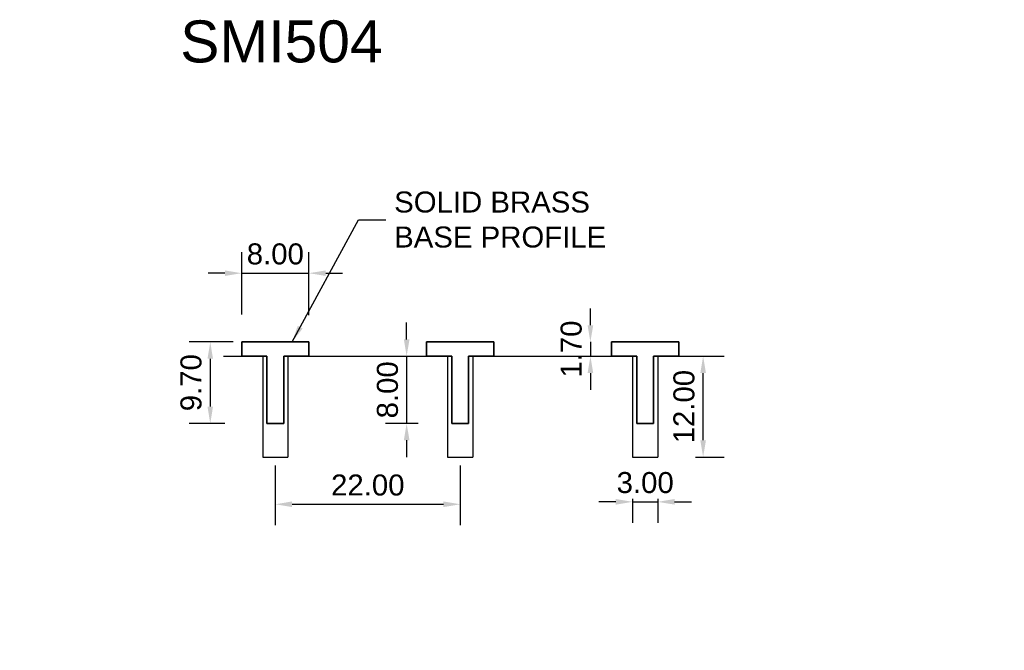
# Model space of a CAD drawing. Header units: millimetres. Extents: x -30 to 87, y -35 to 40.
import ezdxf

# ---------------------------------------------------------------- set-up
doc = ezdxf.new("R2010")
doc.units = ezdxf.units.MM
for name, color, linetype, lineweight in [('FS-DETAIL', 3, 'Continuous', 35), ('FS-DIM', 14, 'Continuous', 15), ('FS-TEXT', 7, 'Continuous', 25)]:
    doc.layers.add(name, color=color, linetype=linetype, lineweight=lineweight)
doc.styles.add('Arial', font='arial.ttf', dxfattribs={"height": 2.5})
doc.dimstyles.new('Diagonal_2.5mm Arial', dxfattribs={"dimtxt": 2.5, "dimasz": 2, "dimexe": 2.5, "dimexo": 5, "dimgap": 1, "dimtad": 1, "dimzin": 0, "dimdsep": 46, "dimtxsty": 'Arial', "dimcen": 2, "dimdle": 4, "dimclrd": 256, "dimclre": 256, "dimclrt": 50, "dimaunit": 1, "dimadec": 0, "dimazin": 0, "dimtfac": 1, "dimtix": 1, "dimtmove": 2, "dimatfit": 3, "dimfxl": 1, "dimtvp": 1, "dimtolj": 1, "dimtzin": 0, "dimarcsym": 0})
doc.dimstyles.new('Diagonal_2.5mm Arial$7', dxfattribs={"dimtxt": 2.5, "dimasz": 2, "dimexe": 2.5, "dimexo": 5, "dimgap": 1, "dimtad": 0, "dimzin": 0, "dimdsep": 46, "dimtxsty": 'Arial', "dimcen": 2, "dimdle": 4, "dimclrd": 1, "dimclre": 256, "dimclrt": 50, "dimaunit": 1, "dimadec": 0, "dimazin": 0, "dimtfac": 1, "dimtix": 1, "dimtmove": 2, "dimatfit": 3, "dimfxl": 1, "dimtvp": 1, "dimtolj": 1, "dimtzin": 0, "dimarcsym": 0})

# ---------------------------------------------------------------- blocks, each defined once
blk = doc.blocks.new('*D0')
at = {"layer": 'Defpoints', "color": 0, "transparency": 16777216}
for p in [(0, 1.7), (-7.74, -8), (-1, -8)]:
    blk.add_point(p, dxfattribs=at)
at = {"layer": 'FS-DIM', "lineweight": -2, "transparency": 16777216}
for p, q in [((-5, 1.7), (-10.24, 1.7)), ((-7.74, -0.3), (-7.74, -6)), ((-6, -8), (-10.24, -8))]:
    blk.add_line(p, q, dxfattribs=at)
at = {"layer": 'FS-DIM', "transparency": 16777216}
for points in [[(-8.07, -0.3), (-7.41, -0.3), (-7.74, 1.7)], [(-8.07, -6), (-7.41, -6), (-7.74, -8)]]:
    blk.add_solid(points, dxfattribs=at)
at = {"layer": 'FS-DIM', "color": 50, "transparency": 16777216, "insert": (-10.02, -3.15), "char_height": 2.5, "attachment_point": 5, "rotation": 90, "style": 'Arial'}
blk.add_mtext('\\A1;9.70', dxfattribs=at)
blk = doc.blocks.new('*D1')
at = {"layer": 'Defpoints', "color": 0, "transparency": 16777216}
for p in [(4, 9.89), (-4, -0.01), (4, -0.1)]:
    blk.add_point(p, dxfattribs=at)
at = {"layer": 'FS-DIM', "lineweight": -2, "transparency": 16777216}
for p, q in [((-4, 4.99), (-4, 12.39)), ((4, 4.9), (4, 12.39)), ((-6, 9.89), (-8, 9.89)), ((-4, 9.89), (4, 9.89)), ((6, 9.89), (8, 9.89))]:
    blk.add_line(p, q, dxfattribs=at)
at = {"layer": 'FS-DIM', "transparency": 16777216}
for points in [[(-6, 10.22), (-6, 9.56), (-4, 9.89)], [(6, 10.22), (6, 9.56), (4, 9.89)]]:
    blk.add_solid(points, dxfattribs=at)
at = {"layer": 'FS-DIM', "color": 50, "transparency": 16777216, "insert": (0, 12.17), "char_height": 2.5, "attachment_point": 5, "style": 'Arial'}
blk.add_mtext('\\A1;8.00', dxfattribs=at)
blk = doc.blocks.new('FS_SMI504')
at = {"layer": 'FS-DETAIL', "color": 0}
for p, q in [((-4, 4.7), (4, 4.7)), ((-4, 3), (-4, 4.7)), ((4, 4.7), (4, 3)), ((-1, 3), (-4, 3)), ((-1, -5), (-1, 3)), ((4, 3), (1, 3)), ((1, 3), (1, -5)), ((1, -5), (-1, -5))]:
    blk.add_line(p, q, dxfattribs=at)
blk = doc.blocks.new('*D3')
at = {"layer": 'Defpoints', "color": 0, "transparency": 16777216}
for p in [(0, -8), (22, -8), (22, -17.63)]:
    blk.add_point(p, dxfattribs=at)
at = {"layer": 'FS-DIM', "lineweight": -2, "transparency": 16777216}
for p, q in [((0, -13), (0, -20.13)), ((22, -13), (22, -20.13)), ((2, -17.63), (20, -17.63))]:
    blk.add_line(p, q, dxfattribs=at)
at = {"layer": 'FS-DIM', "transparency": 16777216}
for points in [[(2, -17.29), (2, -17.96), (0, -17.63)], [(20, -17.29), (20, -17.96), (22, -17.63)]]:
    blk.add_solid(points, dxfattribs=at)
at = {"layer": 'FS-DIM', "color": 50, "transparency": 16777216, "insert": (11, -15.35), "char_height": 2.5, "attachment_point": 5, "style": 'Arial'}
blk.add_mtext('\\A1;22.00', dxfattribs=at)
blk = doc.blocks.new('*D4')
at = {"layer": 'Defpoints', "color": 0, "transparency": 16777216}
for p in [(42.5, -12), (45.5, -12), (45.5, -17.34)]:
    blk.add_point(p, dxfattribs=at)
at = {"layer": 'FS-DIM', "lineweight": -2, "transparency": 16777216}
for p, q in [((40.5, -17.34), (38.5, -17.34)), ((42.5, -17), (42.5, -19.84)), ((42.5, -17.34), (45.5, -17.34)), ((45.5, -17), (45.5, -19.84)), ((47.5, -17.34), (49.5, -17.34))]:
    blk.add_line(p, q, dxfattribs=at)
at = {"layer": 'FS-DIM', "transparency": 16777216}
for points in [[(40.5, -17), (40.5, -17.67), (42.5, -17.34)], [(47.5, -17), (47.5, -17.67), (45.5, -17.34)]]:
    blk.add_solid(points, dxfattribs=at)
at = {"layer": 'FS-DIM', "color": 50, "transparency": 16777216, "insert": (44, -15.06), "char_height": 2.5, "attachment_point": 5, "style": 'Arial'}
blk.add_mtext('\\A1;3.00', dxfattribs=at)
blk = doc.blocks.new('*D5')
at = {"layer": 'Defpoints', "color": 0, "transparency": 16777216}
for p in [(40, 1.7), (37.48, 0), (40, 0)]:
    blk.add_point(p, dxfattribs=at)
at = {"layer": 'FS-DIM', "lineweight": -2, "transparency": 16777216}
for p, q in [((37.48, 3.7), (37.48, 5.7)), ((35, 1.7), (34.98, 1.7)), ((37.48, 1.7), (37.48, 0)), ((35, 0), (34.98, 0)), ((37.48, -2), (37.48, -4))]:
    blk.add_line(p, q, dxfattribs=at)
at = {"layer": 'FS-DIM', "transparency": 16777216}
for points in [[(37.15, 3.7), (37.82, 3.7), (37.48, 1.7)], [(37.15, -2), (37.82, -2), (37.48, 0)]]:
    blk.add_solid(points, dxfattribs=at)
at = {"layer": 'FS-DIM', "color": 50, "transparency": 16777216, "insert": (35.21, 0.85), "char_height": 2.5, "attachment_point": 5, "rotation": 90, "style": 'Arial'}
blk.add_mtext('\\A1;1.70', dxfattribs=at)
blk = doc.blocks.new('*D6')
at = {"layer": 'Defpoints', "color": 0, "transparency": 16777216}
for p in [(50.89, 0), (45, 0), (45, -12)]:
    blk.add_point(p, dxfattribs=at)
at = {"layer": 'FS-DIM', "lineweight": -2, "transparency": 16777216}
for p, q in [((50, 0), (53.39, 0)), ((50.89, -10), (50.89, -2)), ((50, -12), (53.39, -12))]:
    blk.add_line(p, q, dxfattribs=at)
at = {"layer": 'FS-DIM', "transparency": 16777216}
for points in [[(50.56, -2), (51.23, -2), (50.89, 0)], [(50.56, -10), (51.23, -10), (50.89, -12)]]:
    blk.add_solid(points, dxfattribs=at)
at = {"layer": 'FS-DIM', "color": 50, "transparency": 16777216, "insert": (48.62, -6), "char_height": 2.5, "attachment_point": 5, "rotation": 90, "style": 'Arial'}
blk.add_mtext('\\A1;12.00', dxfattribs=at)
blk = doc.blocks.new('*D7')
at = {"layer": 'Defpoints', "color": 0, "transparency": 16777216}
for p in [(15.91, 0), (15.62, -8), (22, -8)]:
    blk.add_point(p, dxfattribs=at)
at = {"layer": 'FS-DIM', "lineweight": -2, "transparency": 16777216}
for p, q in [((15.62, 2), (15.62, 4)), ((10.91, 0), (13.12, 0)), ((15.62, 0), (15.62, -8)), ((17, -8), (13.12, -8)), ((15.62, -10), (15.62, -12))]:
    blk.add_line(p, q, dxfattribs=at)
at = {"layer": 'FS-DIM', "transparency": 16777216}
for points in [[(15.29, 2), (15.96, 2), (15.62, 0)], [(15.29, -10), (15.96, -10), (15.62, -8)]]:
    blk.add_solid(points, dxfattribs=at)
at = {"layer": 'FS-DIM', "color": 50, "transparency": 16777216, "insert": (13.35, -4), "char_height": 2.5, "attachment_point": 5, "rotation": 90, "style": 'Arial'}
blk.add_mtext('\\A1;8.00', dxfattribs=at)

msp = doc.modelspace()

# ---------------------------------------------------------------- linework, layer by layer
for p, q in [((1.5, 0), (1.5, -12)), ((23.5, 0), (23.5, -12)), ((45.5, 0), (45.5, -12)), ((-6.167, 0), (-1, 0)), ((-1.5, 0), (-1.5, -12)), ((1, 0), (21, 0)), ((20.5, 0), (20.5, -12)), ((23, 0), (43, 0)), ((42.5, 0), (42.5, -12)), ((45, 0), (50.942, 0)), ((-1.5, -12), (1.5, -12)), ((20.5, -12), (23.5, -12)), ((42.5, -12), (45.5, -12))]:
    msp.add_line(p, q)

# ---------------------------------------------------------------- block references
at = {"layer": 'FS-DETAIL'}
for p in [(0, -3), (22, -3), (44, -3)]:
    msp.add_blockref('FS_SMI504', p, dxfattribs=at)

# ---------------------------------------------------------------- texts
at = {"color": 50, "char_height": 2.5, "style": 'Arial'}
for insert, attachment_point in [((86.719, 25.722), 7), ((-30.409, -35.021), 9)]:
    msp.add_mtext('\\A1;', dxfattribs=dict(at, insert=insert, attachment_point=attachment_point))
at = {"layer": 'FS-TEXT', "insert": (-11.312, 39.992), "char_height": 5, "width": 31.8, "attachment_point": 1, "line_spacing_factor": 0.938532, "style": 'Arial', "bg_fill": 3, "box_fill_scale": 1.25, "bg_fill_color": 0, "bg_fill_transparency": 0}
msp.add_mtext('SMI504', dxfattribs=at)
at = {"layer": 'FS-TEXT', "color": 7, "insert": (14.137, 16.264), "char_height": 2.5, "attachment_point": 4, "style": 'Arial'}
msp.add_mtext('SOLID BRASS^JBASE PROFILE', dxfattribs=at)

# ---------------------------------------------------------------- dimensions: what is measured, and where the dimension line sits
at = {"layer": 'FS-DIM'}
dim = msp.add_linear_dim(base=(4, 9.889), p1=(-4, -0.01), p2=(4, -0.101), dimstyle='Diagonal_2.5mm Arial', dxfattribs=at)
dim.commit()
dim.dimension.update_dxf_attribs({"geometry": '*D1', "text_midpoint": (0, 12.166)})
for base, p1, p2, picture, middle in [((37.484, 0), (40, 1.7), (40, 0), '*D5', (35.208, 0.85)), ((15.625, -8), (15.908, 0), (22, -8), '*D7', (13.348, -4)), ((50.894, 0), (45, -12), (45, 0), '*D6', (48.618, -6))]:
    dim = msp.add_linear_dim(base=base, p1=p1, p2=p2, angle=90, dimstyle='Diagonal_2.5mm Arial', override={"dimscale": 1, "dimtix": 1, "dimtofl": 1, "dimtmove": 2, "dimatfit": 3}, dxfattribs=at)
    dim.commit()
    dim.dimension.update_dxf_attribs({"geometry": picture, "text_midpoint": middle})
dim = msp.add_linear_dim(base=(-7.739, -8), p1=(0, 1.7), p2=(-1, -8), angle=90, dimstyle='Diagonal_2.5mm Arial', dxfattribs=at)
dim.commit()
dim.dimension.update_dxf_attribs({"geometry": '*D0', "text_midpoint": (-10.016, -3.15)})
for base, p1, p2, picture, middle in [((22, -17.625), (0, -8), (22, -8), '*D3', (11, -15.349)), ((45.5, -17.337), (42.5, -12), (45.5, -12), '*D4', (44, -15.059))]:
    dim = msp.add_linear_dim(base=base, p1=p1, p2=p2, dimstyle='Diagonal_2.5mm Arial', override={"dimscale": 1, "dimtix": 1, "dimtofl": 1, "dimtmove": 2, "dimatfit": 3}, dxfattribs=at)
    dim.commit()
    dim.dimension.update_dxf_attribs({"geometry": picture, "text_midpoint": middle})

# ---------------------------------------------------------------- leaders
at = {"layer": 'FS-TEXT', "annotation_type": 0, "has_hookline": 1, "hookline_direction": 0, "text_width": 24.789}
msp.add_leader([(2, 1.7), (9.913, 16.264), (13.137, 16.264)], dimstyle='Diagonal_2.5mm Arial$7', override={"dimscale": 0}, dxfattribs=at)

doc.saveas('drawing.dxf')
